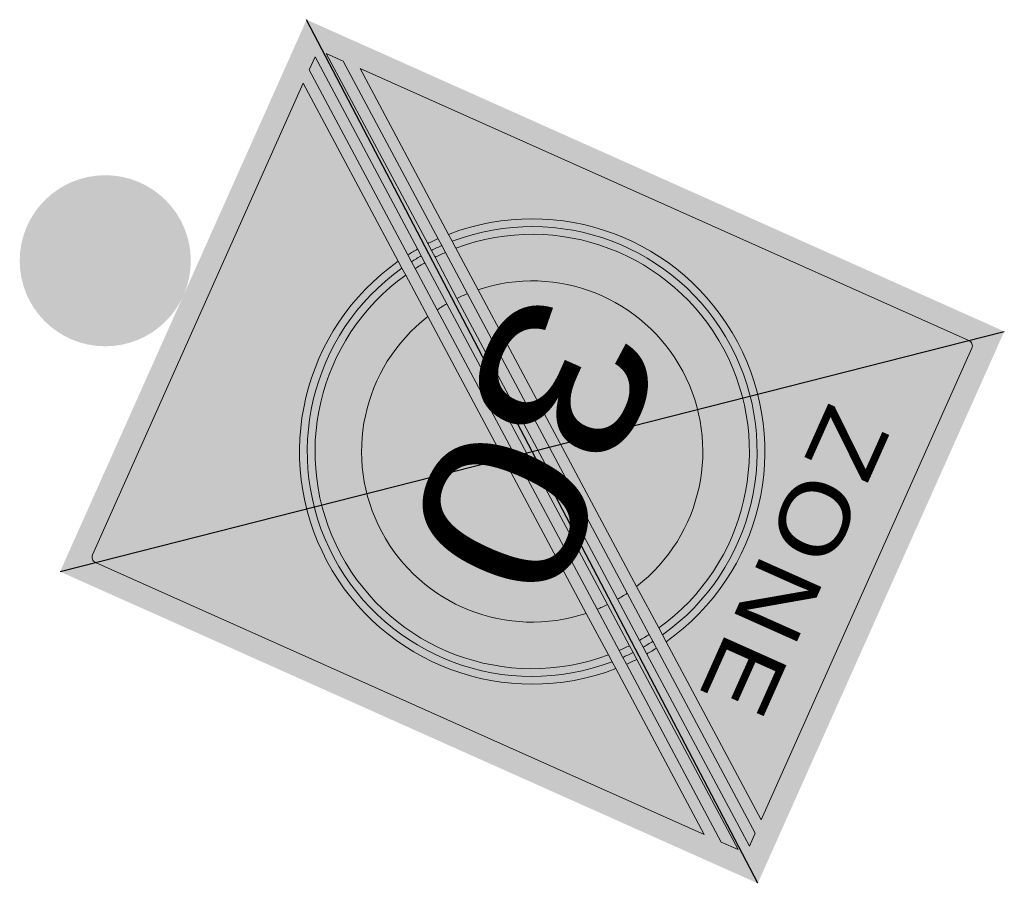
# Model space of a CAD drawing. Header units: metres. Extents: x 136326 to 138181, y 453212 to 454732.
# Tile 43 of 53: x 136714.86 to 136719.17, y 454249.84 to 454253.63. Entities that reach past the tile are written whole.
import ezdxf
from ezdxf.enums import TextEntityAlignment as Align

# ---------------------------------------------------------------- set-up
doc = ezdxf.new("R2010")
doc.units = ezdxf.units.M
doc.layers.add('mob_bebording', color=7, linetype='Continuous', lineweight=0)
doc.styles.add('Style-Verkeersborden', font='Verkeersborden.shx')

# ---------------------------------------------------------------- blocks, each defined once
blk = doc.blocks.new('bord_A02-ZE')
at = {"layer": 'mob_bebording', "linetype": 'Continuous', "lineweight": 0}
h = blk.add_hatch(color=254, dxfattribs=at)
h.paths.add_polyline_path([(-0.265, 0), (-0.265, 0.67), (0.265, 0.67), (0.265, 0), (0, 0)])
h.paths.add_polyline_path([(0.24, 0.01), (-0.24, 0.01, -0.414214), (-0.255, 0.025), (-0.255, 0.645, -0.414214), (-0.24, 0.66), (0.24, 0.66, -0.414214), (0.255, 0.645), (0.255, 0.025, -0.414214)], flags=17)
h = blk.add_hatch(color=7, dxfattribs=at)
h.paths.add_polyline_path([(0.255, 0.025), (0.255, 0.645, 0.414214), (0.24, 0.66), (-0.24, 0.66, 0.414214), (-0.255, 0.645), (-0.255, 0.025, 0.414214), (-0.24, 0.01), (0.24, 0.01, 0.414214)])
h.paths.add_polyline_path([(-0.245, 0.02773), (-0.245, 0.04403), (-0.13665, 0.18353), (-0.13246, 0.18891), (-0.12828, 0.1943), (-0.10315, 0.22665), (0.07946, 0.46175), (0.10459, 0.4941), (0.10877, 0.49949), (0.11295, 0.50487), (0.22568, 0.65), (0.23834, 0.65), (0.12115, 0.49913), (0.11698, 0.49376), (0.11281, 0.48838), (0.08777, 0.45615), (-0.09567, 0.21999), (-0.12071, 0.18775), (-0.12488, 0.18238), (-0.12905, 0.17701)])
h.paths.add_polyline_path([(-0.245, 0.645, -0.414214), (-0.24, 0.65), (0.21302, 0.65), (0.10445, 0.51023), (0.10025, 0.50482), (0.09604, 0.4994), (0.07073, 0.46682), (-0.11022, 0.23385), (-0.13553, 0.20127), (-0.13974, 0.19585), (-0.14394, 0.19044), (-0.245, 0.06033)])
h.paths.add_polyline_path([(-0.23834, 0.02), (-0.12115, 0.17087), (-0.11698, 0.17624), (-0.11281, 0.18162), (-0.08777, 0.21385), (0.09567, 0.45001), (0.12071, 0.48225), (0.12488, 0.48762), (0.12905, 0.49299), (0.245, 0.64227), (0.245, 0.62597), (0.13665, 0.48647), (0.13246, 0.48109), (0.12828, 0.4757), (0.10315, 0.44335), (-0.07946, 0.20825), (-0.10459, 0.1759), (-0.10877, 0.17051), (-0.11295, 0.16513), (-0.22568, 0.02)])
h.paths.add_polyline_path([(0.245, 0.025, -0.414214), (0.24, 0.02), (-0.21302, 0.02), (-0.10445, 0.15977), (-0.10025, 0.16518), (-0.09604, 0.1706), (-0.07073, 0.20318), (0.11022, 0.43615), (0.13553, 0.46873), (0.13974, 0.47415), (0.14394, 0.47956), (0.245, 0.60967)])
h = blk.add_hatch(color=254, dxfattribs=at)
edge = h.paths.add_edge_path()
edge.add_arc((-0.24, 0.645), 0.005, 90, 180)
edge.add_line((-0.245, 0.645), (-0.245, 0.06033))
edge.add_line((-0.245, 0.06033), (-0.14394, 0.19044))
edge.add_arc((0, 0.335), 0.204, 59.20133, 225.12285, ccw=False)
edge.add_line((0.10445, 0.51023), (0.21302, 0.65))
edge.add_line((0.21302, 0.65), (-0.24, 0.65))
at = {"layer": 'mob_bebording', "linetype": 'Continuous', "lineweight": 0, "extrusion": (0, 0, -1)}
h = blk.add_hatch(color=254, dxfattribs=at)
edge = h.paths.add_edge_path()
edge.add_ellipse((0, 0.335), major_axis=(-0.204, 0), ratio=1, start_angle=303.62118, end_angle=306.43346)
edge.add_line((-0.12115, 0.49913), (-0.23834, 0.65))
edge.add_line((-0.23834, 0.65), (-0.22568, 0.65))
edge.add_line((-0.22568, 0.65), (-0.11295, 0.50487))
h = blk.add_hatch(color=254, dxfattribs=at)
edge = h.paths.add_edge_path()
edge.add_ellipse((0, 0.335), major_axis=(-0.204, 0), ratio=1, start_angle=309.24236, end_angle=312.05464)
edge.add_line((-0.13665, 0.48647), (-0.245, 0.62597))
edge.add_line((-0.245, 0.62597), (-0.245, 0.64227))
edge.add_line((-0.245, 0.64227), (-0.12905, 0.49299))
at = {"layer": 'mob_bebording', "linetype": 'Continuous', "lineweight": 0}
h = blk.add_hatch(color=254, dxfattribs=at)
edge = h.paths.add_edge_path()
edge.add_arc((0.24, 0.025), 0.005, 270, 360)
edge.add_line((0.245, 0.025), (0.245, 0.60967))
edge.add_line((0.245, 0.60967), (0.14394, 0.47956))
edge.add_arc((0, 0.335), 0.204, -120.79867, 45.12285, ccw=False)
edge.add_line((-0.10445, 0.15977), (-0.21302, 0.02))
edge.add_line((-0.21302, 0.02), (0.24, 0.02))
at = {"layer": 'mob_bebording', "linetype": 'Continuous', "lineweight": 0, "extrusion": (0, 0, -1)}
h = blk.add_hatch(color=252, dxfattribs=at)
edge = h.paths.add_edge_path()
edge.add_ellipse((0, 0.335), major_axis=(-0.1972, 0), ratio=1, start_angle=135.12117, end_angle=300.55465)
edge.add_line((-0.10025, 0.50482), (-0.10445, 0.51023))
edge.add_ellipse((0, 0.335), major_axis=(-0.204, 0), ratio=1, start_angle=134.87715, end_angle=300.79867, ccw=False)
edge.add_line((0.14394, 0.19044), (0.13974, 0.19585))
h = blk.add_hatch(color=254, dxfattribs=at)
edge = h.paths.add_edge_path()
edge.add_ellipse((0, 0.335), major_axis=(-0.1904, 0), ratio=1, start_angle=135.38278, end_angle=300.29304)
edge.add_line((-0.09604, 0.4994), (-0.10025, 0.50482))
edge.add_ellipse((0, 0.335), major_axis=(-0.1972, 0), ratio=1, start_angle=135.12117, end_angle=300.55465, ccw=False)
edge.add_line((0.13974, 0.19585), (0.13553, 0.20127))
h = blk.add_hatch(color=252, dxfattribs=at)
edge = h.paths.add_edge_path()
edge.add_ellipse((0, 0.335), major_axis=(-0.1496, 0), ratio=1, start_angle=137.45787, end_angle=298.21795)
edge.add_line((-0.07073, 0.46682), (-0.09604, 0.4994))
edge.add_ellipse((0, 0.335), major_axis=(-0.1904, 0), ratio=1, start_angle=135.38278, end_angle=300.29304, ccw=False)
edge.add_line((0.13553, 0.20127), (0.11022, 0.23385))
h = blk.add_hatch(color=252, dxfattribs=at)
edge = h.paths.add_edge_path()
edge.add_ellipse((0, 0.335), major_axis=(-0.1972, 0), ratio=1, start_angle=303.4755, end_angle=306.38502)
edge.add_line((-0.11698, 0.49376), (-0.12115, 0.49913))
edge.add_ellipse((0, 0.335), major_axis=(-0.204, 0), ratio=1, start_angle=303.62118, end_angle=306.43346, ccw=False)
edge.add_line((-0.11295, 0.50487), (-0.10877, 0.49949))
h = blk.add_hatch(color=252, dxfattribs=at)
edge = h.paths.add_edge_path()
edge.add_ellipse((0, 0.335), major_axis=(-0.1496, 0), ratio=1, start_angle=302.08334, end_angle=305.92259)
edge.add_line((-0.08777, 0.45615), (-0.11281, 0.48838))
edge.add_ellipse((0, 0.335), major_axis=(-0.1904, 0), ratio=1, start_angle=303.31938, end_angle=306.33312, ccw=False)
edge.add_line((-0.10459, 0.4941), (-0.07946, 0.46175))
h = blk.add_hatch(color=254, dxfattribs=at)
edge = h.paths.add_edge_path()
edge.add_ellipse((0, 0.335), major_axis=(-0.1904, 0), ratio=1, start_angle=303.31938, end_angle=306.33312)
edge.add_line((-0.11281, 0.48838), (-0.11698, 0.49376))
edge.add_ellipse((0, 0.335), major_axis=(-0.1972, 0), ratio=1, start_angle=303.4755, end_angle=306.38502, ccw=False)
edge.add_line((-0.10877, 0.49949), (-0.10459, 0.4941))
at = {"layer": 'mob_bebording', "linetype": 'Continuous', "lineweight": 0}
h = blk.add_hatch(color=252, dxfattribs=at)
edge = h.paths.add_edge_path()
edge.add_arc((0, 0.335), 0.204, 47.94536, 50.75764)
edge.add_line((0.12905, 0.49299), (0.12488, 0.48762))
edge.add_arc((0, 0.335), 0.1972, 47.79968, 50.7092, ccw=False)
edge.add_line((0.13246, 0.48109), (0.13665, 0.48647))
h = blk.add_hatch(color=254, dxfattribs=at)
edge = h.paths.add_edge_path()
edge.add_arc((0, 0.335), 0.1496, 61.78205, 222.54213)
edge.add_line((-0.11022, 0.23385), (0.07073, 0.46682))
h = blk.add_hatch(color=254, dxfattribs=at)
edge = h.paths.add_edge_path()
edge.add_arc((0, 0.335), 0.1972, 47.79968, 50.7092)
edge.add_line((0.12488, 0.48762), (0.12071, 0.48225))
edge.add_arc((0, 0.335), 0.1904, 47.64356, 50.6573, ccw=False)
edge.add_line((0.12828, 0.4757), (0.13246, 0.48109))
h = blk.add_hatch(color=252, dxfattribs=at)
edge = h.paths.add_edge_path()
edge.add_arc((0, 0.335), 0.204, 239.20133, 405.12285)
edge.add_line((0.14394, 0.47956), (0.13974, 0.47415))
edge.add_arc((0, 0.335), 0.1972, -120.55465, 44.87883, ccw=False)
edge.add_line((-0.10025, 0.16518), (-0.10445, 0.15977))
h = blk.add_hatch(color=252, dxfattribs=at)
edge = h.paths.add_edge_path()
edge.add_arc((0, 0.335), 0.1904, 47.64356, 50.6573)
edge.add_line((0.12071, 0.48225), (0.09567, 0.45001))
edge.add_arc((0, 0.335), 0.1496, 46.40752, 50.24677, ccw=False)
edge.add_line((0.10315, 0.44335), (0.12828, 0.4757))
h = blk.add_hatch(color=254, dxfattribs=at)
edge = h.paths.add_edge_path()
edge.add_arc((0, 0.335), 0.1972, 239.44535, 404.87883)
edge.add_line((0.13974, 0.47415), (0.13553, 0.46873))
edge.add_arc((0, 0.335), 0.1904, -120.29304, 44.61722, ccw=False)
edge.add_line((-0.09604, 0.1706), (-0.10025, 0.16518))
h = blk.add_hatch(color=252, dxfattribs=at)
edge = h.paths.add_edge_path()
edge.add_arc((0, 0.335), 0.1904, 239.70696, 404.61722)
edge.add_line((0.13553, 0.46873), (0.11022, 0.43615))
edge.add_arc((0, 0.335), 0.1496, -118.21795, 42.54213, ccw=False)
edge.add_line((-0.07073, 0.20318), (-0.09604, 0.1706))
h = blk.add_hatch(color=254, dxfattribs=at)
edge = h.paths.add_edge_path()
edge.add_arc((0, 0.335), 0.1496, 226.40752, 230.24677)
edge.add_line((-0.09567, 0.21999), (0.08777, 0.45615))
edge.add_arc((0, 0.335), 0.1496, 54.07741, 57.91666)
edge.add_line((0.07946, 0.46175), (-0.10315, 0.22665))
h = blk.add_hatch(color=254, dxfattribs=at)
edge = h.paths.add_edge_path()
edge.add_arc((0, 0.335), 0.1496, 46.40752, 50.24677)
edge.add_line((0.09567, 0.45001), (-0.08777, 0.21385))
edge.add_arc((0, 0.335), 0.1496, 234.07741, 237.91666)
edge.add_line((-0.07946, 0.20825), (0.10315, 0.44335))
h = blk.add_hatch(color=254, dxfattribs=at)
edge = h.paths.add_edge_path()
edge.add_arc((0, 0.335), 0.1496, 241.78205, 402.54213)
edge.add_line((0.11022, 0.43615), (-0.07073, 0.20318))
h = blk.add_hatch(color=252, dxfattribs=at)
edge = h.paths.add_edge_path()
edge.add_arc((0, 0.335), 0.1904, 227.64356, 230.6573)
edge.add_line((-0.12071, 0.18775), (-0.09567, 0.21999))
edge.add_arc((0, 0.335), 0.1496, 226.40752, 230.24677, ccw=False)
edge.add_line((-0.10315, 0.22665), (-0.12828, 0.1943))
at = {"layer": 'mob_bebording', "linetype": 'Continuous', "lineweight": 0, "extrusion": (0, 0, -1)}
h = blk.add_hatch(color=252, dxfattribs=at)
edge = h.paths.add_edge_path()
edge.add_ellipse((0, 0.335), major_axis=(-0.1496, 0), ratio=1, start_angle=122.08334, end_angle=125.92259)
edge.add_line((0.08777, 0.21385), (0.11281, 0.18162))
edge.add_ellipse((0, 0.335), major_axis=(-0.1904, 0), ratio=1, start_angle=123.31938, end_angle=126.33312, ccw=False)
edge.add_line((0.10459, 0.1759), (0.07946, 0.20825))
at = {"layer": 'mob_bebording', "linetype": 'Continuous', "lineweight": 0}
h = blk.add_hatch(color=254, dxfattribs=at)
edge = h.paths.add_edge_path()
edge.add_arc((0, 0.335), 0.1972, 227.79968, 230.7092)
edge.add_line((-0.12488, 0.18238), (-0.12071, 0.18775))
edge.add_arc((0, 0.335), 0.1904, 227.64356, 230.6573, ccw=False)
edge.add_line((-0.12828, 0.1943), (-0.13246, 0.18891))
at = {"layer": 'mob_bebording', "linetype": 'Continuous', "lineweight": 0, "extrusion": (0, 0, -1)}
h = blk.add_hatch(color=254, dxfattribs=at)
edge = h.paths.add_edge_path()
edge.add_ellipse((0, 0.335), major_axis=(-0.204, 0), ratio=1, start_angle=129.24236, end_angle=132.05464)
edge.add_line((0.13665, 0.18353), (0.245, 0.04403))
edge.add_line((0.245, 0.04403), (0.245, 0.02773))
edge.add_line((0.245, 0.02773), (0.12905, 0.17701))
at = {"layer": 'mob_bebording', "linetype": 'Continuous', "lineweight": 0}
h = blk.add_hatch(color=252, dxfattribs=at)
edge = h.paths.add_edge_path()
edge.add_arc((0, 0.335), 0.204, 227.94536, 230.75764)
edge.add_line((-0.12905, 0.17701), (-0.12488, 0.18238))
edge.add_arc((0, 0.335), 0.1972, 227.79968, 230.7092, ccw=False)
edge.add_line((-0.13246, 0.18891), (-0.13665, 0.18353))
at = {"layer": 'mob_bebording', "linetype": 'Continuous', "lineweight": 0, "extrusion": (0, 0, -1)}
h = blk.add_hatch(color=254, dxfattribs=at)
edge = h.paths.add_edge_path()
edge.add_ellipse((0, 0.335), major_axis=(-0.1904, 0), ratio=1, start_angle=123.31938, end_angle=126.33312)
edge.add_line((0.11281, 0.18162), (0.11698, 0.17624))
edge.add_ellipse((0, 0.335), major_axis=(-0.1972, 0), ratio=1, start_angle=123.4755, end_angle=126.38502, ccw=False)
edge.add_line((0.10877, 0.17051), (0.10459, 0.1759))
h = blk.add_hatch(color=252, dxfattribs=at)
edge = h.paths.add_edge_path()
edge.add_ellipse((0, 0.335), major_axis=(-0.1972, 0), ratio=1, start_angle=123.4755, end_angle=126.38502)
edge.add_line((0.11698, 0.17624), (0.12115, 0.17087))
edge.add_ellipse((0, 0.335), major_axis=(-0.204, 0), ratio=1, start_angle=123.62118, end_angle=126.43346, ccw=False)
edge.add_line((0.11295, 0.16513), (0.10877, 0.17051))
h = blk.add_hatch(color=254, dxfattribs=at)
edge = h.paths.add_edge_path()
edge.add_ellipse((0, 0.335), major_axis=(-0.204, 0), ratio=1, start_angle=123.62118, end_angle=126.43346)
edge.add_line((0.12115, 0.17087), (0.23834, 0.02))
edge.add_line((0.23834, 0.02), (0.22568, 0.02))
edge.add_line((0.22568, 0.02), (0.11295, 0.16513))
at = {"layer": 'mob_bebording', "color": 254, "linetype": 'Continuous', "lineweight": 0, "flags": 128}
for points in [[(-0.24, 0.65, 0.414214), (-0.245, 0.645), (-0.245, 0.06033), (-0.14394, 0.19044, -0.884115), (0.10445, 0.51023), (0.21302, 0.65)], [(0.11295, 0.50487, -0.012272), (0.12115, 0.49913), (0.23834, 0.65), (0.22568, 0.65)], [(0.12905, 0.49299, -0.012272), (0.13665, 0.48647), (0.245, 0.62597), (0.245, 0.64227)], [(0.24, 0.02, 0.414214), (0.245, 0.025), (0.245, 0.60967), (0.14394, 0.47956, -0.884115), (-0.10445, 0.15977), (-0.21302, 0.02)], [(-0.13553, 0.20127, -0.876284), (0.09604, 0.4994), (0.10025, 0.50482, 0.880328), (-0.13974, 0.19585)], [(0.10459, 0.4941, -0.013151), (0.11281, 0.48838), (0.11698, 0.49376, 0.012696), (0.10877, 0.49949)], [(0.07073, 0.46682, 0.844767), (-0.11022, 0.23385)], [(0.13246, 0.48109, 0.012696), (0.12488, 0.48762), (0.12071, 0.48225, -0.013151), (0.12828, 0.4757)], [(-0.10025, 0.16518, 0.880328), (0.13974, 0.47415), (0.13553, 0.46873, -0.876284), (-0.09604, 0.1706)], [(-0.10315, 0.22665, 0.016753), (-0.09567, 0.21999), (0.08777, 0.45615, 0.016753), (0.07946, 0.46175)], [(0.10315, 0.44335, 0.016753), (0.09567, 0.45001), (-0.08777, 0.21385, 0.016753), (-0.07946, 0.20825)], [(-0.07073, 0.20318, 0.844767), (0.11022, 0.43615)], [(-0.13246, 0.18891, 0.012696), (-0.12488, 0.18238), (-0.12071, 0.18775, -0.013151), (-0.12828, 0.1943)], [(-0.12905, 0.17701, -0.012272), (-0.13665, 0.18353), (-0.245, 0.04403), (-0.245, 0.02773)], [(-0.10459, 0.1759, -0.013151), (-0.11281, 0.18162), (-0.11698, 0.17624, 0.012696), (-0.10877, 0.17051)], [(-0.11295, 0.16513, -0.012272), (-0.12115, 0.17087), (-0.23834, 0.02), (-0.22568, 0.02)]]:
    blk.add_lwpolyline(points, format="xyb", close=True, dxfattribs=at)
at = {"layer": 'mob_bebording', "color": 252, "linetype": 'Continuous', "lineweight": 0, "flags": 128}
for points in [[(-0.13974, 0.19585, -0.880328), (0.10025, 0.50482), (0.10445, 0.51023, 0.884115), (-0.14394, 0.19044)], [(-0.11022, 0.23385, -0.844767), (0.07073, 0.46682), (0.09604, 0.4994, 0.876284), (-0.13553, 0.20127)], [(0.10877, 0.49949, -0.012696), (0.11698, 0.49376), (0.12115, 0.49913, 0.012272), (0.11295, 0.50487)], [(0.07946, 0.46175, -0.016753), (0.08777, 0.45615), (0.11281, 0.48838, 0.013151), (0.10459, 0.4941)], [(0.13665, 0.48647, 0.012272), (0.12905, 0.49299), (0.12488, 0.48762, -0.012696), (0.13246, 0.48109)], [(-0.10445, 0.15977, 0.884115), (0.14394, 0.47956), (0.13974, 0.47415, -0.880328), (-0.10025, 0.16518)], [(0.12828, 0.4757, 0.013151), (0.12071, 0.48225), (0.09567, 0.45001, -0.016753), (0.10315, 0.44335)], [(-0.09604, 0.1706, 0.876284), (0.13553, 0.46873), (0.11022, 0.43615, -0.844767), (-0.07073, 0.20318)], [(-0.12828, 0.1943, 0.013151), (-0.12071, 0.18775), (-0.09567, 0.21999, -0.016753), (-0.10315, 0.22665)], [(-0.07946, 0.20825, -0.016753), (-0.08777, 0.21385), (-0.11281, 0.18162, 0.013151), (-0.10459, 0.1759)], [(-0.13665, 0.18353, 0.012272), (-0.12905, 0.17701), (-0.12488, 0.18238, -0.012696), (-0.13246, 0.18891)], [(-0.10877, 0.17051, -0.012696), (-0.11698, 0.17624), (-0.12115, 0.17087, 0.012272), (-0.11295, 0.16513)]]:
    blk.add_lwpolyline(points, format="xyb", close=True, dxfattribs=at)
at = {"layer": 'mob_bebording', "color": 252, "linetype": 'Continuous', "lineweight": 0, "style": 'Style-Verkeersborden', "width": 1.190476}
blk.add_text('30', height=0.1428, dxfattribs=at).set_placement((-0.0048, 0.335), align=Align.MIDDLE_CENTER)
at = {"layer": 'mob_bebording', "color": 7, "linetype": 'Continuous', "lineweight": 0, "insert": (-0.00264, 0.5845), "char_height": 0.06, "attachment_point": 5, "line_spacing_factor": 0.6, "style": 'Style-Verkeersborden'}
blk.add_mtext('\\H1x;\\W1.16667;\\T1.112;ZONE', dxfattribs=at)

msp = doc.modelspace()

# ---------------------------------------------------------------- hatches: boundary and pattern name
at = {"layer": 'mob_bebording', "linetype": 'Continuous', "lineweight": 0}
h = msp.add_hatch(color=251, dxfattribs=at)
edge = h.paths.add_edge_path(flags=0)
edge.add_arc((136715.2314, 454252.5708), 0.375, 0, 360)

# ---------------------------------------------------------------- linework, layer by layer
at = {"layer": 'mob_bebording', "color": 10, "lineweight": 30}
for p, q in [((136718.092, 454249.8416), (136716.1142, 454253.6276)), ((136715.0334, 454251.2081), (136719.1729, 454252.2612))]:
    msp.add_line(p, q, dxfattribs=at)

# ---------------------------------------------------------------- block references
at = {"layer": 'mob_bebording', "color": 254, "linetype": 'Continuous', "lineweight": 0, "xscale": 5, "yscale": 5, "zscale": 5, "rotation": 245.9281569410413}
msp.add_blockref('bord_A02-ZE', (136715.5738, 454252.4178), dxfattribs=at)

doc.saveas('drawing.dxf')
